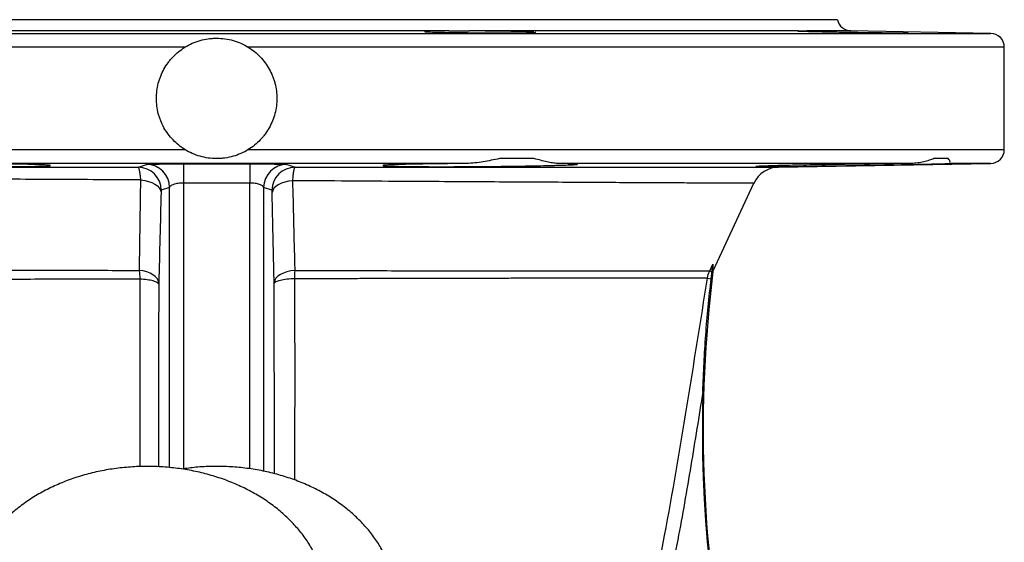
# Model space of a CAD drawing. Header units: millimetres. Extents: x 1254 to 1966, y 1010 to 1960.
# Tile 16 of 16: x 1568 to 1780, y 1847 to 1960. Entities that reach past the tile are written whole.
import ezdxf

# ---------------------------------------------------------------- set-up
doc = ezdxf.new("R2010")
doc.units = ezdxf.units.MM

msp = doc.modelspace()

# ---------------------------------------------------------------- linework, layer by layer
at = {"color": 7, "linetype": 'Continuous', "lineweight": 25}
for p, q in [((1744.15, 1959.51), (1476.15, 1959.51)), ((1660.29, 1957.09), (1560, 1957.09)), ((1735.67, 1957.09), (1664.75, 1957.09)), ((1777.2, 1956.56), (1747.04, 1957.09)), ((1780.15, 1931.46), (1780.15, 1953.56)), ((1678.64, 1929.51), (1671.18, 1929.51)), ((1768.04, 1929.51), (1764.95, 1929.51)), ((1664.08, 1928.46), (1556.21, 1928.46)), ((1760.08, 1928.46), (1683.8, 1928.46)), ((1731.41, 1927.66), (1777.2, 1928.46)), ((1600, 1923.3), (1598.2, 1922.7)), ((1622.09, 1922.7), (1620.3, 1923.3)), ((1717.33, 1905.26), (1726.07, 1924.18)), ((1716.56, 1905.26), (1717.25, 1906.74)), ((1716.56, 1905.26), (1717.06, 1905.03)), ((1717.27, 1905.11), (1717.33, 1905.25)), ((1716.08, 1903.7), (1716.89, 1903.57))]:
    msp.add_line(p, q, dxfattribs=at)
at = {"color": 8, "linetype": 'Continuous', "lineweight": 25}
for p, q in [((1443.09, 1956.56), (1777.2, 1956.56)), ((1747.04, 1957.09), (1737.52, 1957.09)), ((1603.3, 1953.56), (1440.15, 1953.56)), ((1780.15, 1953.56), (1616.99, 1953.56)), ((1440.15, 1931.46), (1603.3, 1931.46)), ((1616.99, 1931.46), (1780.15, 1931.46)), ((1777.2, 1928.46), (1768.25, 1928.46)), ((1600, 1862.79), (1600, 1923.3)), ((1602.99, 1924.22), (1602.99, 1862.52)), ((1617.3, 1862.52), (1617.3, 1924.22)), ((1620.3, 1923.3), (1620.3, 1862.01)), ((1717.19, 1905.26), (1717.33, 1905.26))]:
    msp.add_line(p, q, dxfattribs=at)
at = {"color": 7, "linetype": 'Continuous', "lineweight": 25, "flags": 128}
for points in [[(1593.22, 1927.65), (1593.73, 1927.82), (1595.01, 1928.25)], [(1603, 1928.38), (1603, 1928.29), (1603, 1928.05), (1603, 1927.68), (1603, 1927.17), (1603, 1926.56), (1602.99, 1925.84), (1602.99, 1925.06), (1602.99, 1924.22)], [(1617.3, 1928.38), (1617.3, 1928.29), (1617.3, 1928.05), (1617.3, 1927.68), (1617.3, 1927.17), (1617.3, 1926.56), (1617.3, 1925.84), (1617.3, 1925.06), (1617.3, 1924.22)], [(1625.28, 1928.25), (1625.79, 1928.08), (1627.07, 1927.65)], [(1593.78, 1924.91), (1594.63, 1924.79), (1595.44, 1924.6), (1596.18, 1924.33), (1596.83, 1924), (1597.37, 1923.61), (1597.77, 1923.18), (1598.04, 1922.72), (1598.16, 1922.24)], [(1626.53, 1924.73), (1625.67, 1924.62), (1624.86, 1924.44), (1624.12, 1924.19), (1623.46, 1923.87), (1622.92, 1923.51), (1622.51, 1923.1), (1622.25, 1922.66), (1622.13, 1922.21)], [(1597.66, 1902.69), (1597.55, 1903.16), (1597.3, 1903.61), (1596.91, 1904.04), (1596.41, 1904.43), (1595.79, 1904.77), (1595.09, 1905.04), (1594.32, 1905.25), (1593.5, 1905.38)], [(1627.01, 1905.35), (1626.15, 1905.25), (1625.33, 1905.07), (1624.57, 1904.81), (1623.92, 1904.5), (1623.37, 1904.13), (1622.95, 1903.72), (1622.68, 1903.28), (1622.56, 1902.83)]]:
    msp.add_lwpolyline(points, dxfattribs=at)
at = {"color": 7, "linetype": 'Continuous', "lineweight": 25}
for centre, radius, start, end in [((1747.09, 1960.09), 3, 191.0978, 269), ((1777.15, 1953.56), 3, 0, 89), ((1777.15, 1931.46), 3, 271, 0), ((1593.2, 1922.65), 5, 0.5329, 89.7669), ((1595, 1923.25), 5, 0.5334, 89.8093), ((1625.3, 1923.25), 5, 90.1907, 179.4666), ((1627.09, 1922.65), 5, 90.2328, 179.4671), ((1731.52, 1921.66), 6, 90.0062, 155.2446), ((1990.15, 1871.03), 275, 172.8829, 209.1393), ((1990.15, 1871.03), 275.17, 178.2933, 209.1393)]:
    msp.add_arc(centre, radius, start, end, dxfattribs=at)
for points, knots in [([(1603.3, 1953.56), (1603.82, 1953.88), (1604.35, 1954.16), (1605.45, 1954.65), (1606.02, 1954.85), (1607.18, 1955.18), (1607.76, 1955.3), (1608.65, 1955.43), (1608.95, 1955.46), (1609.56, 1955.5), (1609.86, 1955.51), (1610.77, 1955.51), (1611.36, 1955.47), (1612.54, 1955.3), (1613.13, 1955.18), (1614.29, 1954.85), (1614.85, 1954.65), (1615.94, 1954.16), (1616.47, 1953.88), (1616.99, 1953.56)], [0, 0, 0, 0, 0.125, 0.125, 0.25, 0.25, 0.375, 0.375, 0.4375, 0.4375, 0.5, 0.5, 0.625, 0.625, 0.75, 0.75, 0.875, 0.875, 1, 1, 1, 1]), ([(1655.08, 1956.96), (1655.06, 1956.95), (1654.84, 1956.93), (1655.71, 1956.88), (1657.7, 1956.81), (1660.88, 1956.75), (1664.72, 1956.7), (1668.83, 1956.68), (1672.73, 1956.67), (1676.01, 1956.69), (1678.16, 1956.73), (1679.14, 1956.77), (1678.94, 1956.79), (1678.91, 1956.8)], [0, 0, 0, 0, 0.010122, 0.117543, 0.224973, 0.332401, 0.43982, 0.547223, 0.654615, 0.762, 0.869387, 0.976783, 1, 1, 1, 1]), ([(1660.29, 1957.09), (1660.97, 1957.09), (1661.68, 1957.11), (1662.8, 1957.11), (1663.18, 1957.1), (1663.96, 1957.1), (1664.35, 1957.09), (1664.75, 1957.09)], [0, 0, 0, 0, 0.5, 0.5, 0.75, 0.75, 1, 1, 1, 1]), ([(1678.61, 1956.85), (1678.41, 1956.86), (1678.15, 1956.87), (1677.66, 1956.89), (1677.48, 1956.9), (1677.09, 1956.91), (1676.88, 1956.92), (1676.21, 1956.94), (1675.71, 1956.95), (1674.89, 1956.97), (1674.61, 1956.98), (1674.01, 1956.99), (1673.7, 1956.99), (1672.75, 1957.01), (1672.08, 1957.02), (1671.04, 1957.04), (1670.68, 1957.04), (1669.96, 1957.05), (1669.59, 1957.05), (1668.49, 1957.06), (1667.75, 1957.07), (1666.63, 1957.08), (1666.25, 1957.08), (1665.5, 1957.09), (1665.12, 1957.09), (1664.75, 1957.09)], [0, 0, 0, 0, 0.125, 0.125, 0.1875, 0.1875, 0.25, 0.25, 0.375, 0.375, 0.4375, 0.4375, 0.5, 0.5, 0.625, 0.625, 0.6875, 0.6875, 0.75, 0.75, 0.875, 0.875, 0.9375, 0.9375, 1, 1, 1, 1]), ([(1735.62, 1957.07), (1735.58, 1957.07), (1735.45, 1957.06), (1736.66, 1957.01), (1739.08, 1956.95), (1742.52, 1956.88), (1746.5, 1956.81), (1750.59, 1956.75), (1754.33, 1956.7), (1757.27, 1956.68), (1759.15, 1956.67), (1759.31, 1956.68), (1759.39, 1956.69)], [0, 0, 0, 0, 0.045405, 0.152772, 0.260152, 0.367549, 0.474955, 0.58236, 0.689754, 0.797134, 0.904501, 1, 1, 1, 1]), ([(1735.67, 1957.09), (1735.83, 1957.09), (1736.06, 1957.11), (1736.52, 1957.11), (1736.7, 1957.1), (1737.08, 1957.1), (1737.29, 1957.09), (1737.52, 1957.09)], [0, 0, 0, 0, 0.5, 0.5, 0.75, 0.75, 1, 1, 1, 1]), ([(1603.3, 1931.46), (1602.36, 1932.04), (1601.51, 1932.74), (1600.37, 1933.93), (1600.01, 1934.36), (1599.35, 1935.24), (1599.06, 1935.71), (1598.52, 1936.66), (1598.29, 1937.16), (1597.98, 1937.93), (1597.88, 1938.19), (1597.71, 1938.72), (1597.63, 1938.98), (1597.29, 1940.31), (1597.15, 1941.4), (1597.15, 1943.62), (1597.29, 1944.71), (1597.7, 1946.31), (1597.88, 1946.84), (1598.29, 1947.86), (1598.52, 1948.36), (1599.06, 1949.32), (1599.35, 1949.78), (1599.85, 1950.45), (1600.02, 1950.67), (1600.37, 1951.09), (1600.56, 1951.29), (1601.51, 1952.29), (1602.36, 1952.98), (1603.3, 1953.56)], [0, 0, 0, 0, 0.125, 0.125, 0.1875, 0.1875, 0.25, 0.25, 0.3125, 0.3125, 0.34375, 0.34375, 0.375, 0.375, 0.5, 0.5, 0.625, 0.625, 0.6875, 0.6875, 0.75, 0.75, 0.8125, 0.8125, 0.84375, 0.84375, 0.875, 0.875, 1, 1, 1, 1]), ([(1616.99, 1953.56), (1617.94, 1952.98), (1618.79, 1952.29), (1619.93, 1951.09), (1620.28, 1950.67), (1620.94, 1949.78), (1621.24, 1949.32), (1621.77, 1948.36), (1622.01, 1947.86), (1622.31, 1947.09), (1622.41, 1946.83), (1622.58, 1946.31), (1622.66, 1946.04), (1623.01, 1944.71), (1623.15, 1943.62), (1623.15, 1941.4), (1623.01, 1940.31), (1622.59, 1938.71), (1622.42, 1938.18), (1622.01, 1937.16), (1621.77, 1936.66), (1621.24, 1935.7), (1620.94, 1935.24), (1620.45, 1934.57), (1620.27, 1934.36), (1619.92, 1933.93), (1619.73, 1933.73), (1618.79, 1932.74), (1617.94, 1932.04), (1616.99, 1931.46)], [0, 0, 0, 0, 0.125, 0.125, 0.1875, 0.1875, 0.25, 0.25, 0.3125, 0.3125, 0.34375, 0.34375, 0.375, 0.375, 0.5, 0.5, 0.625, 0.625, 0.6875, 0.6875, 0.75, 0.75, 0.8125, 0.8125, 0.84375, 0.84375, 0.875, 0.875, 1, 1, 1, 1]), ([(1616.99, 1931.46), (1616.47, 1931.14), (1615.94, 1930.86), (1614.84, 1930.37), (1614.27, 1930.17), (1613.12, 1929.84), (1612.53, 1929.72), (1611.64, 1929.59), (1611.34, 1929.56), (1610.74, 1929.52), (1610.43, 1929.51), (1609.53, 1929.51), (1608.93, 1929.55), (1607.75, 1929.72), (1607.16, 1929.84), (1606.01, 1930.17), (1605.45, 1930.38), (1604.35, 1930.86), (1603.82, 1931.14), (1603.3, 1931.46)], [0, 0, 0, 0, 0.125, 0.125, 0.25, 0.25, 0.375, 0.375, 0.4375, 0.4375, 0.5, 0.5, 0.625, 0.625, 0.75, 0.75, 0.875, 0.875, 1, 1, 1, 1]), ([(1671.18, 1929.51), (1670.6, 1929.39), (1670.01, 1929.27), (1668.84, 1929.03), (1668.25, 1928.92), (1667.08, 1928.72), (1666.48, 1928.63), (1665.29, 1928.51), (1664.69, 1928.46), (1664.08, 1928.46)], [0, 0, 0, 0, 0.25, 0.25, 0.5, 0.5, 0.75, 0.75, 1, 1, 1, 1]), ([(1683.8, 1928.46), (1683.44, 1928.46), (1683.06, 1928.51), (1682.26, 1928.63), (1681.85, 1928.72), (1680.99, 1928.92), (1680.54, 1929.03), (1679.61, 1929.27), (1679.13, 1929.39), (1678.64, 1929.51)], [0, 0, 0, 0, 0.25, 0.25, 0.5, 0.5, 0.75, 0.75, 1, 1, 1, 1]), ([(1764.95, 1929.51), (1764.63, 1929.39), (1764.28, 1929.27), (1763.54, 1929.03), (1763.16, 1928.92), (1762.34, 1928.72), (1761.92, 1928.63), (1761.03, 1928.51), (1760.57, 1928.46), (1760.08, 1928.46)], [0, 0, 0, 0, 0.25, 0.25, 0.5, 0.5, 0.75, 0.75, 1, 1, 1, 1]), ([(1768.39, 1928.77), (1768.41, 1928.81), (1768.5, 1928.94), (1768.24, 1929.26), (1768.04, 1929.51)], [0, 0, 0, 0, 0.233895, 1, 1, 1, 1]), ([(1489.92, 1927.64), (1489.93, 1927.64), (1489.96, 1927.64), (1491.01, 1927.64), (1492.92, 1927.64), (1495.67, 1927.64), (1499.21, 1927.64), (1503.6, 1927.64), (1508.74, 1927.64), (1514.57, 1927.64), (1521.06, 1927.65), (1528.26, 1927.65), (1536.05, 1927.65), (1544.3, 1927.65), (1553, 1927.65), (1562.22, 1927.65), (1572.05, 1927.65), (1582.39, 1927.65), (1589.6, 1927.65), (1593.22, 1927.65)], [0, 0, 0, 0, 0.0430595, 0.1028353, 0.1630508, 0.2211237, 0.2795991, 0.3393457, 0.3995311, 0.4576306, 0.5161337, 0.5759097, 0.636126, 0.6942165, 0.7527108, 0.8124763, 0.8726814, 0.9360782, 1, 1, 1, 1]), ([(1536.49, 1928.46), (1535.81, 1928.45), (1535.2, 1928.44), (1534.4, 1928.42), (1534.15, 1928.42), (1533.71, 1928.4), (1533.51, 1928.4), (1532.97, 1928.38), (1532.7, 1928.36), (1532.44, 1928.34), (1532.37, 1928.33), (1532.29, 1928.31), (1532.27, 1928.31), (1532.28, 1928.28), (1532.38, 1928.26), (1532.67, 1928.23), (1532.79, 1928.22), (1533.07, 1928.2), (1533.24, 1928.19), (1533.8, 1928.17), (1534.25, 1928.15), (1535.34, 1928.11), (1535.97, 1928.09), (1537.02, 1928.06), (1537.39, 1928.05), (1538.16, 1928.03), (1538.57, 1928.02), (1539.83, 1927.99), (1540.73, 1927.97), (1542.15, 1927.94), (1542.63, 1927.93), (1543.63, 1927.92), (1544.15, 1927.91), (1545.72, 1927.89), (1546.79, 1927.87), (1548.44, 1927.85), (1549, 1927.84), (1550.12, 1927.83), (1550.69, 1927.83), (1552.4, 1927.81), (1553.54, 1927.8), (1555.81, 1927.79), (1556.94, 1927.78), (1559.18, 1927.77), (1560.26, 1927.77), (1562.36, 1927.77), (1563.38, 1927.77), (1564.84, 1927.78), (1565.32, 1927.78), (1566.23, 1927.79), (1566.68, 1927.79), (1567.96, 1927.8), (1568.75, 1927.81), (1569.85, 1927.83), (1570.19, 1927.83), (1570.85, 1927.84), (1571.15, 1927.85), (1572.01, 1927.87), (1572.49, 1927.89), (1573.11, 1927.91), (1573.29, 1927.92), (1573.61, 1927.93), (1573.74, 1927.94), (1574.08, 1927.97), (1574.21, 1927.99), (1574.28, 1928.02), (1574.27, 1928.03), (1574.22, 1928.05), (1574.17, 1928.06), (1573.96, 1928.09), (1573.73, 1928.11), (1573.24, 1928.14), (1573.05, 1928.15), (1572.63, 1928.17), (1572.41, 1928.18), (1571.66, 1928.2), (1571.08, 1928.22), (1570.09, 1928.25), (1569.74, 1928.26), (1569.01, 1928.28), (1568.62, 1928.29), (1567.42, 1928.31), (1566.56, 1928.33), (1565.18, 1928.35), (1564.7, 1928.36), (1563.72, 1928.38), (1563.22, 1928.38), (1561.69, 1928.4), (1560.64, 1928.42), (1559.01, 1928.43), (1558.46, 1928.44), (1557.34, 1928.45), (1556.77, 1928.45), (1556.21, 1928.46)], [0, 0, 0, 0, 0.03125, 0.03125, 0.046875, 0.046875, 0.0625, 0.0625, 0.09375, 0.09375, 0.109375, 0.109375, 0.125, 0.125, 0.15625, 0.15625, 0.171875, 0.171875, 0.1875, 0.1875, 0.21875, 0.21875, 0.25, 0.25, 0.265625, 0.265625, 0.28125, 0.28125, 0.3125, 0.3125, 0.328125, 0.328125, 0.34375, 0.34375, 0.375, 0.375, 0.390625, 0.390625, 0.40625, 0.40625, 0.4375, 0.4375, 0.46875, 0.46875, 0.5, 0.5, 0.53125, 0.53125, 0.546875, 0.546875, 0.5625, 0.5625, 0.59375, 0.59375, 0.609375, 0.609375, 0.625, 0.625, 0.65625, 0.65625, 0.671875, 0.671875, 0.6875, 0.6875, 0.71875, 0.71875, 0.734375, 0.734375, 0.75, 0.75, 0.78125, 0.78125, 0.796875, 0.796875, 0.8125, 0.8125, 0.84375, 0.84375, 0.859375, 0.859375, 0.875, 0.875, 0.90625, 0.90625, 0.921875, 0.921875, 0.9375, 0.9375, 0.96875, 0.96875, 0.984375, 0.984375, 1, 1, 1, 1]), ([(1593.78, 1924.91), (1593.75, 1925.32), (1593.71, 1925.7), (1593.65, 1926.2), (1593.63, 1926.36), (1593.58, 1926.65), (1593.56, 1926.78), (1593.51, 1927.01), (1593.48, 1927.12), (1593.43, 1927.3), (1593.41, 1927.38), (1593.33, 1927.57), (1593.27, 1927.64), (1593.22, 1927.65)], [0, 0, 0, 0, 0.25, 0.25, 0.375, 0.375, 0.5, 0.5, 0.625, 0.625, 0.75, 0.75, 1, 1, 1, 1]), ([(1595.01, 1928.25), (1595.04, 1928.26), (1595.11, 1928.27), (1595.35, 1928.29), (1595.52, 1928.29), (1595.83, 1928.31), (1595.95, 1928.31), (1596.2, 1928.32), (1596.33, 1928.32), (1596.77, 1928.33), (1597.1, 1928.34), (1597.83, 1928.35), (1598.23, 1928.35), (1599.09, 1928.36), (1599.54, 1928.37), (1600.24, 1928.37), (1600.48, 1928.37), (1600.97, 1928.37), (1601.22, 1928.37), (1601.97, 1928.38), (1602.48, 1928.38), (1603, 1928.38)], [0, 0, 0, 0, 0.125, 0.125, 0.25, 0.25, 0.3125, 0.3125, 0.375, 0.375, 0.5, 0.5, 0.625, 0.625, 0.75, 0.75, 0.8125, 0.8125, 0.875, 0.875, 1, 1, 1, 1]), ([(1603, 1928.38), (1606.33, 1928.37), (1609.66, 1928.37), (1613, 1928.37), (1614.43, 1928.37), (1615.86, 1928.38), (1617.3, 1928.38)], [0, 0, 0, 0, 0.01, 0.01, 0.01, 0.01429853, 0.01429853, 0.01429853, 0.01429853]), ([(1617.3, 1928.38), (1617.55, 1928.38), (1617.81, 1928.38), (1618.32, 1928.38), (1618.58, 1928.38), (1619.33, 1928.37), (1619.82, 1928.37), (1620.76, 1928.37), (1621.22, 1928.36), (1622.07, 1928.35), (1622.46, 1928.35), (1623.01, 1928.34), (1623.18, 1928.34), (1623.52, 1928.33), (1623.67, 1928.33), (1624.11, 1928.32), (1624.36, 1928.31), (1624.67, 1928.3), (1624.77, 1928.29), (1624.93, 1928.29), (1625, 1928.28), (1625.18, 1928.27), (1625.25, 1928.26), (1625.28, 1928.25)], [0, 0, 0, 0, 0.0625, 0.0625, 0.125, 0.125, 0.25, 0.25, 0.375, 0.375, 0.5, 0.5, 0.5625, 0.5625, 0.625, 0.625, 0.75, 0.75, 0.8125, 0.8125, 0.875, 0.875, 1, 1, 1, 1]), ([(1627.07, 1927.65), (1627.01, 1927.64), (1626.96, 1927.57), (1626.88, 1927.37), (1626.86, 1927.28), (1626.81, 1927.08), (1626.76, 1926.86), (1626.72, 1926.58), (1626.67, 1926.27), (1626.65, 1926.1), (1626.59, 1925.57), (1626.56, 1925.17), (1626.53, 1924.73)], [0, 0, 0, 0, 0.25, 0.25, 0.375, 0.375, 0.5, 0.625, 0.625, 0.75, 0.75, 1, 1, 1, 1]), ([(1627.07, 1927.65), (1630.63, 1927.65), (1634.16, 1927.65), (1641.16, 1927.65), (1644.64, 1927.65), (1648.94, 1927.65), (1649.8, 1927.65), (1651.52, 1927.65), (1652.37, 1927.65), (1654.92, 1927.65), (1656.6, 1927.65), (1661.58, 1927.66), (1664.82, 1927.66), (1674.3, 1927.66), (1680.31, 1927.66), (1686.7, 1927.66), (1687.41, 1927.66), (1688.8, 1927.66), (1689.49, 1927.66), (1691.54, 1927.66), (1692.87, 1927.66), (1696.77, 1927.66), (1699.25, 1927.66), (1703.98, 1927.66), (1706.22, 1927.66), (1709.39, 1927.66), (1710.42, 1927.66), (1711.92, 1927.66), (1712.41, 1927.66), (1713.37, 1927.66), (1713.85, 1927.66), (1716.18, 1927.66), (1717.89, 1927.66), (1721.01, 1927.66), (1722.42, 1927.66), (1724.95, 1927.66), (1726.06, 1927.66), (1727.51, 1927.66), (1727.95, 1927.66), (1728.77, 1927.66), (1729.13, 1927.66), (1730.11, 1927.66), (1730.59, 1927.66), (1731.25, 1927.66), (1731.41, 1927.66), (1731.41, 1927.66)], [0, 0, 0, 0, 0.0625, 0.0625, 0.125, 0.125, 0.140625, 0.140625, 0.15625, 0.15625, 0.1875, 0.1875, 0.25, 0.25, 0.375, 0.375, 0.390625, 0.390625, 0.40625, 0.40625, 0.4375, 0.4375, 0.5, 0.5, 0.5625, 0.5625, 0.59375, 0.59375, 0.609375, 0.609375, 0.625, 0.625, 0.6875, 0.6875, 0.75, 0.75, 0.8125, 0.8125, 0.84375, 0.84375, 0.875, 0.875, 0.9375, 0.9375, 1, 1, 1, 1]), ([(1664.08, 1928.46), (1662.95, 1928.45), (1661.84, 1928.44), (1660.21, 1928.42), (1659.68, 1928.42), (1658.62, 1928.4), (1658.09, 1928.4), (1656.55, 1928.38), (1655.58, 1928.36), (1653.74, 1928.33), (1652.88, 1928.31), (1651.26, 1928.28), (1650.53, 1928.26), (1649.22, 1928.22), (1648.64, 1928.2), (1647.89, 1928.18), (1647.66, 1928.17), (1647.24, 1928.15), (1647.06, 1928.14), (1646.57, 1928.11), (1646.34, 1928.09), (1646.12, 1928.06), (1646.07, 1928.05), (1646.02, 1928.03), (1646.02, 1928.02), (1646.08, 1927.99), (1646.21, 1927.97), (1646.55, 1927.94), (1646.69, 1927.93), (1647.01, 1927.92), (1647.19, 1927.91), (1647.79, 1927.89), (1648.28, 1927.87), (1649.14, 1927.85), (1649.45, 1927.84), (1650.1, 1927.83), (1650.8, 1927.82), (1651.56, 1927.81), (1652.36, 1927.8), (1652.78, 1927.8), (1654.07, 1927.79), (1654.98, 1927.78), (1656.43, 1927.77), (1656.93, 1927.77), (1657.95, 1927.77), (1658.48, 1927.77), (1660.06, 1927.77), (1661.14, 1927.77), (1662.8, 1927.78), (1663.36, 1927.78), (1664.5, 1927.79), (1665.07, 1927.79), (1666.79, 1927.8), (1667.92, 1927.81), (1669.62, 1927.83), (1670.18, 1927.83), (1671.31, 1927.84), (1671.87, 1927.85), (1673.53, 1927.87), (1674.61, 1927.89), (1676.16, 1927.91), (1676.67, 1927.92), (1677.67, 1927.93), (1678.16, 1927.94), (1679.6, 1927.97), (1680.49, 1927.99), (1681.74, 1928.02), (1682.14, 1928.03), (1682.91, 1928.05), (1683.28, 1928.06), (1684.33, 1928.09), (1684.95, 1928.11), (1686.03, 1928.15), (1686.49, 1928.17), (1687.25, 1928.2), (1687.53, 1928.22), (1687.91, 1928.26), (1688.01, 1928.28), (1688.03, 1928.31), (1688.01, 1928.31), (1687.92, 1928.33), (1687.85, 1928.34), (1687.59, 1928.36), (1687.32, 1928.38), (1686.78, 1928.4), (1686.58, 1928.4), (1686.13, 1928.42), (1685.89, 1928.42), (1685.1, 1928.44), (1684.49, 1928.45), (1683.8, 1928.46)], [0, 0, 0, 0, 0.03125, 0.03125, 0.046875, 0.046875, 0.0625, 0.0625, 0.09375, 0.09375, 0.125, 0.125, 0.15625, 0.15625, 0.1875, 0.1875, 0.203125, 0.203125, 0.21875, 0.21875, 0.25, 0.25, 0.265625, 0.265625, 0.28125, 0.28125, 0.3125, 0.3125, 0.328125, 0.328125, 0.34375, 0.34375, 0.375, 0.375, 0.390625, 0.390625, 0.40625, 0.421875, 0.421875, 0.4375, 0.4375, 0.46875, 0.46875, 0.484375, 0.484375, 0.5, 0.5, 0.53125, 0.53125, 0.546875, 0.546875, 0.5625, 0.5625, 0.59375, 0.59375, 0.609375, 0.609375, 0.625, 0.625, 0.65625, 0.65625, 0.671875, 0.671875, 0.6875, 0.6875, 0.71875, 0.71875, 0.734375, 0.734375, 0.75, 0.75, 0.78125, 0.78125, 0.8125, 0.8125, 0.84375, 0.84375, 0.875, 0.875, 0.890625, 0.890625, 0.90625, 0.90625, 0.9375, 0.9375, 0.953125, 0.953125, 0.96875, 0.96875, 1, 1, 1, 1]), ([(1760.08, 1928.46), (1759.57, 1928.45), (1758.09, 1928.44), (1755.39, 1928.41), (1752, 1928.36), (1748.47, 1928.31), (1744.92, 1928.26), (1741.44, 1928.2), (1738.13, 1928.14), (1735.09, 1928.08), (1732.39, 1928.02), (1730.13, 1927.96), (1728.34, 1927.9), (1727.14, 1927.86), (1726.5, 1927.82), (1726.52, 1927.81), (1726.53, 1927.8)], [0, 0, 0, 0, 0.041008, 0.11712, 0.193232, 0.269352, 0.345472, 0.421602, 0.497732, 0.573869, 0.650006, 0.726145, 0.802284, 0.878417, 0.95455, 1, 1, 1, 1]), ([(1726.51, 1927.79), (1726.65, 1927.79), (1726.92, 1927.77), (1728.08, 1927.77), (1729.87, 1927.78), (1732.3, 1927.8), (1735.24, 1927.83), (1738.3, 1927.88), (1741.62, 1927.93), (1745.11, 1927.98), (1748.66, 1928.04), (1752.18, 1928.1), (1755.56, 1928.16), (1758.72, 1928.22), (1761.55, 1928.28), (1764, 1928.34), (1765.95, 1928.38), (1767.5, 1928.43), (1767.99, 1928.45), (1768.25, 1928.46)], [0, 0, 0, 0, 0.05751, 0.115011, 0.172511, 0.244202, 0.301712, 0.359222, 0.416731, 0.47424, 0.531757, 0.589274, 0.646797, 0.704321, 0.761845, 0.81937, 0.87689, 0.93441, 1, 1, 1, 1]), ([(1602.99, 1924.22), (1602.79, 1924.22), (1602.59, 1924.22), (1602.2, 1924.19), (1602.01, 1924.17), (1601.47, 1924.1), (1601.14, 1924.03), (1600.73, 1923.9), (1600.62, 1923.85), (1600.41, 1923.75), (1600.32, 1923.7), (1600.17, 1923.59), (1600.12, 1923.53), (1600.03, 1923.42), (1600.01, 1923.36), (1600, 1923.3)], [0, 0, 0, 0, 0.125, 0.125, 0.25, 0.25, 0.5, 0.5, 0.625, 0.625, 0.75, 0.75, 0.875, 0.875, 1, 1, 1, 1]), ([(1620.3, 1923.3), (1620.28, 1923.42), (1620.19, 1923.53), (1619.97, 1923.7), (1619.88, 1923.75), (1619.68, 1923.85), (1619.56, 1923.9), (1619.29, 1923.98), (1619.14, 1924.02), (1618.82, 1924.09), (1618.65, 1924.12), (1618.29, 1924.17), (1618.1, 1924.19), (1617.71, 1924.22), (1617.5, 1924.22), (1617.3, 1924.22)], [0, 0, 0, 0, 0.25, 0.25, 0.375, 0.375, 0.5, 0.5, 0.625, 0.625, 0.75, 0.75, 0.875, 0.875, 1, 1, 1, 1]), ([(1626.53, 1924.73), (1626.6, 1921.88), (1626.67, 1919.03), (1626.74, 1916.18), (1626.81, 1913.33), (1626.88, 1910.48), (1626.96, 1907.63), (1626.98, 1906.87), (1626.99, 1906.11), (1627.01, 1905.35)], [0, 0, 0, 0, 0.01, 0.01, 0.01, 0.02, 0.02, 0.02, 0.02266754, 0.02266754, 0.02266754, 0.02266754]), ([(1598.2, 1922.7), (1598.19, 1922.69), (1598.18, 1922.65), (1598.17, 1922.53), (1598.17, 1922.48), (1598.16, 1922.37), (1598.16, 1922.31), (1598.16, 1922.24)], [0, 0, 0, 0, 0.5, 0.5, 0.75, 0.75, 1, 1, 1, 1]), ([(1622.13, 1922.21), (1622.12, 1922.28), (1622.12, 1922.35), (1622.12, 1922.47), (1622.11, 1922.52), (1622.11, 1922.61), (1622.1, 1922.64), (1622.1, 1922.68), (1622.09, 1922.7), (1622.09, 1922.7)], [0, 0, 0, 0, 0.25, 0.25, 0.5, 0.5, 0.75, 0.75, 1, 1, 1, 1]), ([(1622.56, 1902.83), (1622.51, 1904.94), (1622.47, 1907.06), (1622.42, 1909.18), (1622.37, 1911.29), (1622.32, 1913.41), (1622.28, 1915.53), (1622.23, 1917.76), (1622.18, 1919.98), (1622.13, 1922.21)], [0, 0, 0, 0, 0.00742904, 0.00742904, 0.00742904, 0.01485809, 0.01485809, 0.01485809, 0.02267036, 0.02267036, 0.02267036, 0.02267036]), ([(1717.06, 1905.03), (1717.1, 1905.38), (1717.14, 1905.71), (1717.19, 1906.17), (1717.21, 1906.32), (1717.24, 1906.57), (1717.25, 1906.68), (1717.25, 1906.74)], [0, 0, 0, 0, 0.5, 0.5, 0.75, 0.75, 1, 1, 1, 1]), ([(1717.25, 1906.74), (1717.22, 1906.38), (1717.21, 1906.07), (1717.18, 1905.57), (1717.18, 1905.38), (1717.19, 1905.26)], [0, 0, 0, 0, 0.5, 0.5, 1, 1, 1, 1]), ([(1511.28, 1905.45), (1511.45, 1905.45), (1511.64, 1905.45), (1512.07, 1905.45), (1512.32, 1905.45), (1513.13, 1905.45), (1513.77, 1905.45), (1515.98, 1905.44), (1517.85, 1905.44), (1520.69, 1905.44), (1521.29, 1905.44), (1522.53, 1905.44), (1523.17, 1905.44), (1525.16, 1905.44), (1526.58, 1905.44), (1531.06, 1905.44), (1534.39, 1905.44), (1539.87, 1905.43), (1541.78, 1905.43), (1545.77, 1905.43), (1547.83, 1905.43), (1552.06, 1905.42), (1554.23, 1905.42), (1558.68, 1905.42), (1560.97, 1905.42), (1565.65, 1905.41), (1568.05, 1905.41), (1571.74, 1905.41), (1572.99, 1905.4), (1575.49, 1905.4), (1576.75, 1905.4), (1583.08, 1905.39), (1588.24, 1905.39), (1593.5, 1905.38)], [0, 0, 0, 0, 0.03125, 0.03125, 0.0625, 0.0625, 0.125, 0.125, 0.25, 0.25, 0.28125, 0.28125, 0.3125, 0.3125, 0.375, 0.375, 0.5, 0.5, 0.5625, 0.5625, 0.625, 0.625, 0.6875, 0.6875, 0.75, 0.75, 0.8125, 0.8125, 0.84375, 0.84375, 0.875, 0.875, 1, 1, 1, 1]), ([(1627.01, 1905.35), (1628.42, 1905.35), (1629.83, 1905.35), (1632.64, 1905.34), (1634.04, 1905.34), (1636.83, 1905.34), (1638.23, 1905.33), (1641.01, 1905.33), (1642.4, 1905.33), (1646.53, 1905.32), (1649.22, 1905.31), (1654.52, 1905.31), (1657.11, 1905.3), (1662.21, 1905.29), (1664.71, 1905.29), (1668.38, 1905.28), (1669.59, 1905.28), (1671.99, 1905.28), (1673.18, 1905.28), (1679, 1905.27), (1683.32, 1905.27), (1689.31, 1905.26), (1691.22, 1905.26), (1693.97, 1905.26), (1694.86, 1905.26), (1696.61, 1905.26), (1697.47, 1905.26), (1699.95, 1905.26), (1701.49, 1905.26), (1704.38, 1905.26), (1705.72, 1905.26), (1708.18, 1905.26), (1709.31, 1905.26), (1710.85, 1905.26), (1711.34, 1905.26), (1712.26, 1905.26), (1712.69, 1905.26), (1713.91, 1905.26), (1714.6, 1905.26), (1715.75, 1905.26), (1716.22, 1905.26), (1716.56, 1905.26)], [0, 0, 0, 0, 0.03125, 0.03125, 0.0625, 0.0625, 0.09375, 0.09375, 0.125, 0.125, 0.1875, 0.1875, 0.25, 0.25, 0.3125, 0.3125, 0.34375, 0.34375, 0.375, 0.375, 0.5, 0.5, 0.5625, 0.5625, 0.59375, 0.59375, 0.625, 0.625, 0.6875, 0.6875, 0.75, 0.75, 0.8125, 0.8125, 0.84375, 0.84375, 0.875, 0.875, 0.9375, 0.9375, 1, 1, 1, 1]), ([(1716.89, 1903.57), (1716.92, 1903.82), (1716.94, 1904.07), (1717, 1904.56), (1717.03, 1904.79), (1717.06, 1905.03)], [0, 0, 0, 0, 0.5, 0.5, 1, 1, 1, 1]), ([(1717.27, 1905.11), (1717.24, 1905.05), (1717.22, 1905.04), (1717.2, 1905.09), (1717.19, 1905.16), (1717.19, 1905.26)], [0, 0, 0, 0, 0.5, 0.5, 1, 1, 1, 1]), ([(1593.64, 1903.49), (1588.44, 1903.48), (1583.33, 1903.47), (1577.07, 1903.45), (1575.83, 1903.45), (1573.35, 1903.45), (1572.12, 1903.45), (1568.47, 1903.44), (1566.1, 1903.44), (1561.47, 1903.43), (1559.21, 1903.42), (1554.81, 1903.41), (1552.66, 1903.41), (1548.48, 1903.4), (1546.45, 1903.4), (1542.51, 1903.39), (1540.62, 1903.39), (1535.2, 1903.38), (1531.92, 1903.37), (1527.48, 1903.36), (1526.09, 1903.36), (1524.12, 1903.36), (1523.48, 1903.36), (1522.26, 1903.35), (1521.68, 1903.35), (1518.87, 1903.35), (1517.02, 1903.34), (1514.83, 1903.34), (1514.2, 1903.34), (1513.4, 1903.34), (1513.16, 1903.34), (1512.73, 1903.34), (1512.54, 1903.34), (1512.37, 1903.34)], [0, 0, 0, 0, 0.125, 0.125, 0.15625, 0.15625, 0.1875, 0.1875, 0.25, 0.25, 0.3125, 0.3125, 0.375, 0.375, 0.4375, 0.4375, 0.5, 0.5, 0.625, 0.625, 0.6875, 0.6875, 0.71875, 0.71875, 0.75, 0.75, 0.875, 0.875, 0.9375, 0.9375, 0.96875, 0.96875, 1, 1, 1, 1]), ([(1597.66, 1902.37), (1597.63, 1902.49), (1597.52, 1902.62), (1597.12, 1902.87), (1596.82, 1902.99), (1596.07, 1903.19), (1595.62, 1903.28), (1594.66, 1903.42), (1594.14, 1903.46), (1593.64, 1903.49)], [0, 0, 0, 0, 0.25, 0.25, 0.5, 0.5, 0.75, 0.75, 1, 1, 1, 1]), ([(1626.95, 1903.56), (1626.42, 1903.54), (1625.87, 1903.51), (1624.81, 1903.39), (1624.32, 1903.31), (1623.49, 1903.12), (1623.16, 1903), (1622.71, 1902.77), (1622.59, 1902.64), (1622.56, 1902.53)], [0, 0, 0, 0, 0.25, 0.25, 0.5, 0.5, 0.75, 0.75, 1, 1, 1, 1]), ([(1716.08, 1903.7), (1715.74, 1903.7), (1715.28, 1903.7), (1714.13, 1903.7), (1713.44, 1903.7), (1712.23, 1903.7), (1711.8, 1903.7), (1710.88, 1903.7), (1710.4, 1903.7), (1708.86, 1903.7), (1707.74, 1903.7), (1705.28, 1903.7), (1703.95, 1903.7), (1701.08, 1903.69), (1699.54, 1903.69), (1697.07, 1903.7), (1696.22, 1903.69), (1694.48, 1903.69), (1693.59, 1903.69), (1690.85, 1903.69), (1688.95, 1903.69), (1682.99, 1903.68), (1678.69, 1903.67), (1672.9, 1903.66), (1671.71, 1903.66), (1669.33, 1903.65), (1668.12, 1903.65), (1664.46, 1903.65), (1661.98, 1903.64), (1656.9, 1903.63), (1654.32, 1903.62), (1649.05, 1903.61), (1646.36, 1903.6), (1642.26, 1903.59), (1640.88, 1903.59), (1638.11, 1903.58), (1636.72, 1903.57), (1633.94, 1903.57), (1632.55, 1903.57), (1629.75, 1903.56), (1628.35, 1903.56), (1626.95, 1903.56)], [0, 0, 0, 0, 0.0625, 0.0625, 0.125, 0.125, 0.15625, 0.15625, 0.1875, 0.1875, 0.25, 0.25, 0.3125, 0.3125, 0.375, 0.375, 0.40625, 0.40625, 0.4375, 0.4375, 0.5, 0.5, 0.625, 0.625, 0.65625, 0.65625, 0.6875, 0.6875, 0.75, 0.75, 0.8125, 0.8125, 0.875, 0.875, 0.90625, 0.90625, 0.9375, 0.9375, 0.96875, 0.96875, 1, 1, 1, 1]), ([(1715.09, 1879.23), (1715.22, 1883.3), (1715.42, 1887.37), (1716.02, 1895.48), (1716.41, 1899.53), (1716.89, 1903.57)], [0, 0, 0, 0, 0.5, 0.5, 1, 1, 1, 1]), ([(1634.15, 1832.69), (1634.13, 1833.31), (1634.1, 1834.85), (1633.75, 1837.3), (1633.08, 1840), (1632.1, 1842.63), (1630.83, 1845.17), (1629.28, 1847.61), (1627.44, 1849.93), (1625.34, 1852.11), (1622.99, 1854.14), (1620.4, 1856), (1617.59, 1857.67), (1614.59, 1859.13), (1611.43, 1860.38), (1608.14, 1861.39), (1604.75, 1862.18), (1601.27, 1862.72), (1597.75, 1863.02), (1594.2, 1863.08), (1590.66, 1862.89), (1587.16, 1862.46), (1583.71, 1861.79), (1580.34, 1860.87), (1577.09, 1859.71), (1573.97, 1858.32), (1571.02, 1856.71), (1568.27, 1854.87), (1565.74, 1852.84), (1563.47, 1850.62), (1561.47, 1848.23), (1559.77, 1845.71), (1558.39, 1843.08), (1557.33, 1840.37), (1556.6, 1837.6), (1556.21, 1835.04), (1556.16, 1833.4), (1556.15, 1832.69)], [0, 0, 0, 0, 0.018361, 0.045573, 0.072781, 0.100096, 0.127624, 0.155447, 0.18362, 0.212163, 0.241059, 0.270261, 0.299703, 0.329312, 0.359023, 0.388786, 0.418562, 0.448339, 0.478118, 0.507907, 0.537719, 0.567565, 0.597459, 0.627412, 0.657431, 0.687511, 0.717627, 0.747726, 0.77774, 0.80758, 0.837152, 0.866369, 0.895175, 0.923551, 0.951524, 0.979157, 1, 1, 1, 1]), ([(1649.15, 1832.69), (1649.13, 1833.31), (1649.1, 1834.85), (1648.75, 1837.3), (1648.08, 1840), (1647.1, 1842.63), (1645.83, 1845.17), (1644.28, 1847.61), (1642.44, 1849.93), (1640.34, 1852.11), (1637.99, 1854.14), (1635.4, 1856), (1632.59, 1857.67), (1629.59, 1859.13), (1626.43, 1860.38), (1623.14, 1861.39), (1619.75, 1862.18), (1616.27, 1862.72), (1612.75, 1863.03), (1609.21, 1863.08), (1605.8, 1862.92), (1603.62, 1862.61), (1602.59, 1862.47)], [0, 0, 0, 0, 0.032558, 0.080809, 0.129053, 0.177487, 0.226298, 0.275632, 0.325588, 0.376199, 0.427437, 0.479217, 0.531422, 0.583923, 0.636607, 0.68938, 0.742178, 0.794978, 0.84778, 0.900601, 0.953462, 1, 1, 1, 1])]:
    msp.add_open_spline(points, degree=3, knots=knots, dxfattribs=at)
at = {"color": 8, "linetype": 'Continuous', "lineweight": 25}
for points, knots in [([(1593.78, 1924.91), (1590.34, 1924.93), (1583.48, 1924.96), (1573.65, 1925.01), (1564.3, 1925.06), (1555.48, 1925.11), (1547.04, 1925.15), (1539.06, 1925.19), (1531.6, 1925.23), (1524.68, 1925.26), (1518.37, 1925.29), (1512.71, 1925.32), (1507.77, 1925.35), (1503.55, 1925.37), (1500.09, 1925.38), (1497.4, 1925.4), (1495.57, 1925.4), (1494.55, 1925.41), (1494.51, 1925.41), (1494.49, 1925.41)], [0, 0, 0, 0, 0.063149, 0.126298, 0.185336, 0.244586, 0.303836, 0.362874, 0.42198, 0.481298, 0.540615, 0.59972, 0.658838, 0.718168, 0.777497, 0.836615, 0.895776, 0.955151, 1, 1, 1, 1]), ([(1726.07, 1924.18), (1725.95, 1924.18), (1725.7, 1924.18), (1723.86, 1924.19), (1721.27, 1924.2), (1718.08, 1924.21), (1714.08, 1924.23), (1709.35, 1924.26), (1703.98, 1924.28), (1697.98, 1924.31), (1691.3, 1924.35), (1684.03, 1924.39), (1676.28, 1924.43), (1668.07, 1924.48), (1659.35, 1924.53), (1649.51, 1924.59), (1638.57, 1924.66), (1630.56, 1924.71), (1626.53, 1924.73)], [0, 0, 0, 0, 0.0729265, 0.1466923, 0.2046182, 0.2629456, 0.3225413, 0.3825751, 0.4400989, 0.4980169, 0.5571765, 0.6167655, 0.6747086, 0.7330544, 0.7926684, 0.8527202, 0.9259523, 1, 1, 1, 1]), ([(1593.67, 1863.01), (1593.67, 1864.24), (1593.67, 1871.68), (1593.66, 1885.19), (1593.65, 1897.38), (1593.64, 1903.49)], [0, 0, 0, 0, 0.08978, 0.544538, 1, 1, 1, 1]), ([(1597.66, 1902.37), (1597.65, 1898.82), (1597.62, 1892), (1597.6, 1881.73), (1597.59, 1872.16), (1597.6, 1865.85), (1597.6, 1862.99)], [0, 0, 0, 0, 0.27243, 0.523826, 0.783523, 1, 1, 1, 1]), ([(1622.61, 1861.47), (1622.62, 1863.17), (1622.62, 1867.84), (1622.62, 1875.31), (1622.6, 1884.02), (1622.59, 1893.05), (1622.57, 1899.25), (1622.56, 1902.53)], [0, 0, 0, 0, 0.12324, 0.33866, 0.544854, 0.759196, 1, 1, 1, 1]), ([(1626.95, 1903.56), (1626.98, 1895.78), (1627.02, 1881.38), (1626.97, 1866.82), (1626.94, 1860.13)], [0, 0, 0, 0, 0.53998, 1, 1, 1, 1]), ([(1675.58, 1749.63), (1677.86, 1754.58), (1682.67, 1765.04), (1688.96, 1781.48), (1694.73, 1798.72), (1698.65, 1812.48), (1701.77, 1824.68), (1704.26, 1835.31), (1707.88, 1853.06), (1711.67, 1875.89), (1714.61, 1894.43), (1716.08, 1903.7)], [0, 0, 0, 0, 0.1021596, 0.216029, 0.3298039, 0.4432421, 0.4841556, 0.5660192, 0.6478825, 0.8239294, 1, 1, 1, 1]), ([(1715.09, 1879.23), (1714.24, 1873.88), (1712.52, 1863.19), (1709.77, 1847.18), (1706.42, 1831.26), (1702.4, 1814.86), (1697.67, 1798), (1692.05, 1780.77), (1685.87, 1764.38), (1681.05, 1753.98), (1678.77, 1749.06)], [0, 0, 0, 0, 0.11973, 0.239446, 0.359404, 0.479362, 0.612927, 0.746532, 0.880032, 1, 1, 1, 1])]:
    msp.add_open_spline(points, degree=3, knots=knots, dxfattribs=at)
at = {"color": 7, "linetype": 'Continuous', "lineweight": 25}
for points in [[(1593.5, 1905.38), (1593.59, 1911.87), (1593.68, 1918.38), (1593.78, 1924.91)], [(1617.3, 1924.22), (1612.53, 1924.22), (1607.76, 1924.22), (1602.99, 1924.22)], [(1598.16, 1922.24), (1598, 1915.7), (1597.83, 1909.18), (1597.66, 1902.69)], [(1593.64, 1903.49), (1593.61, 1904.17), (1593.56, 1904.8), (1593.5, 1905.38)], [(1627.01, 1905.35), (1626.98, 1904.79), (1626.96, 1904.19), (1626.95, 1903.56)], [(1716.08, 1903.7), (1716.17, 1904.24), (1716.33, 1904.76), (1716.56, 1905.26)], [(1597.66, 1902.69), (1597.66, 1902.59), (1597.66, 1902.48), (1597.66, 1902.37)], [(1622.56, 1902.53), (1622.56, 1902.63), (1622.56, 1902.73), (1622.56, 1902.83)]]:
    msp.add_open_spline(points, degree=3, dxfattribs=at)

doc.saveas('drawing.dxf')
